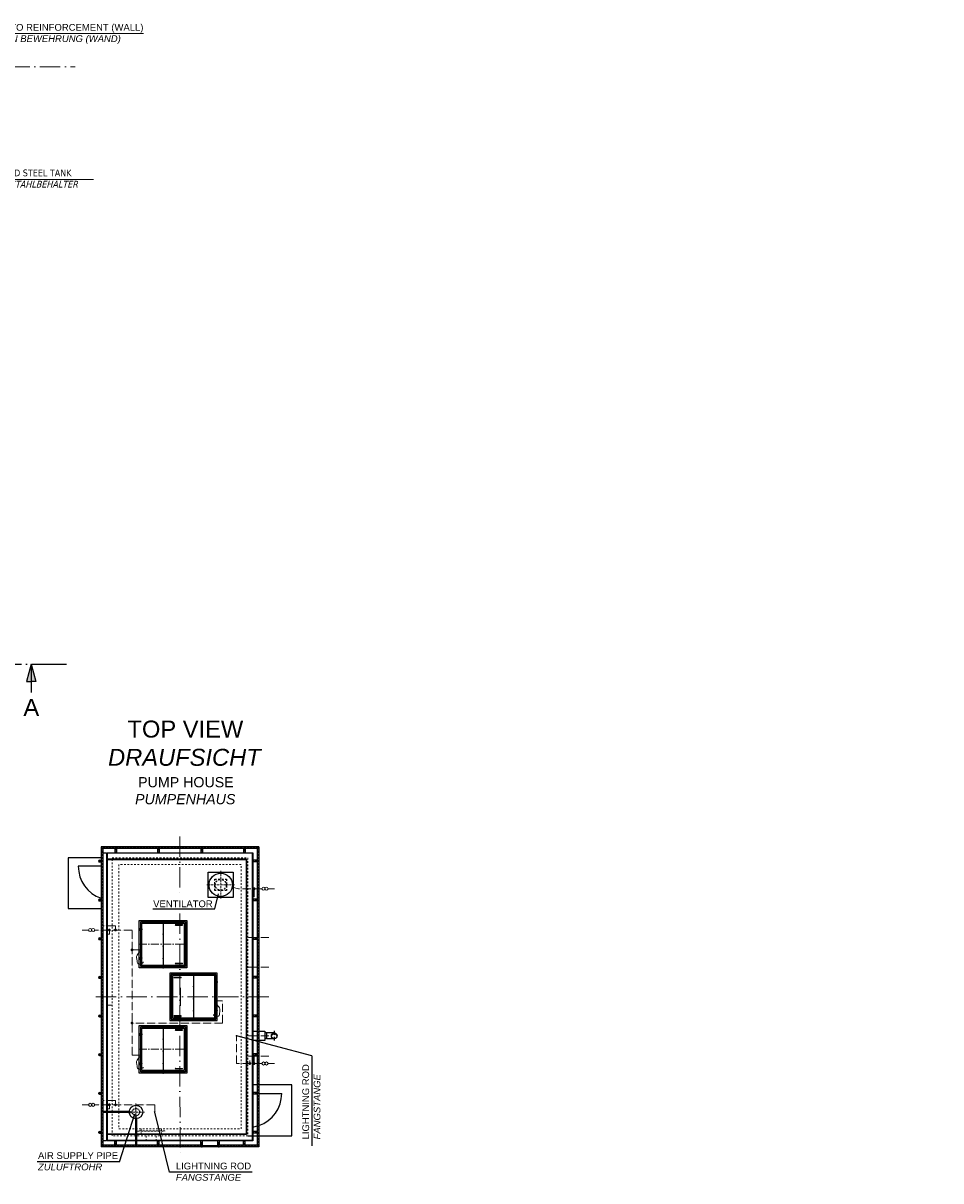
# Model space of a CAD drawing. Header units: millimetres. Extents: x -1777 to 1198744, y 17256 to 76241.
# Tile 11 of 201: x 37297 to 64356, y 21182 to 55330. Entities that reach past the tile are written whole.
import ezdxf

# ---------------------------------------------------------------- set-up
doc = ezdxf.new("R2010")
doc.units = ezdxf.units.MM
for name, pattern in [('ACAD_ISO05W100', [33, 24, -3, 0, -3, 0, -3]), ('ACAD_ISO10W100', [18, 12, -3, 0, -3]), ('JIS_02_1.0', [2, 1, -1])]:
    doc.linetypes.add(name, pattern=pattern)
for name, color, linetype, lineweight in [('Beschriftung', 7, 'Continuous', 9), ('HO1N2-D50', 4, 'Continuous', 18), ('Mittellinien', 7, 'Continuous', 5), ('Trennstelle', 36, 'Continuous', 18), ('Verz. Rundstahl D_8mm', 6, 'ACAD_ISO05W100', 18)]:
    doc.layers.add(name, color=color, linetype=linetype, lineweight=lineweight)
doc.styles.add('LBB3.5M1000', font='isocp.shx', dxfattribs={"height": 3.5})

msp = doc.modelspace()

# ---------------------------------------------------------------- hatches: boundary and pattern name
for points in [[(37533.33368, 36422.37245), (37396.09211, 35910.17997), (37533.33368, 35910.17997)], [(37533.33368, 36422.37245), (37533.33368, 35910.17997), (37670.57524, 35910.17997)]]:
    msp.add_hatch(color=256).paths.add_polyline_path(points)
h = msp.add_hatch(color=256)
h.dxf.hatch_style = 1
h.paths.add_polyline_path([(44785.86777, 25461.77495, 0.4142135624), (44701.71777, 25545.92495), (44701.71777, 25510.30708, -0.2677012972)])
h.paths.add_polyline_path([(44785.86777, 25461.77495, 0.4142135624), (44701.71777, 25545.92495, 0.4142135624), (44617.56777, 25461.77495, -0.5767336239)])
at = {"layer": 'Verz. Rundstahl D_8mm', "ltscale": 10}
h = msp.add_hatch(color=256, dxfattribs=at)
h.dxf.hatch_style = 1
edge = h.paths.add_edge_path()
edge.add_arc((44105.78577, 29799.48462), 26.4653, 0, 360)
h = msp.add_hatch(color=256, dxfattribs=at)
h.dxf.hatch_style = 1
edge = h.paths.add_edge_path()
edge.add_arc((39839.07761, 28580.26853), 26.4653, 0, 360)
h = msp.add_hatch(color=256, dxfattribs=at)
h.dxf.hatch_style = 1
edge = h.paths.add_edge_path()
edge.add_arc((40018.40224, 28580.26853), 26.4653, 0, 360)
h = msp.add_hatch(color=256, dxfattribs=at)
h.dxf.hatch_style = 1
edge = h.paths.add_edge_path()
edge.add_arc((40507.34025, 27994.62669), 26.4653, 0, 360)
h = msp.add_hatch(color=256, dxfattribs=at)
h.dxf.hatch_style = 1
edge = h.paths.add_edge_path()
edge.add_arc((40507.34025, 25836.77495), 26.4653, 0, 360)
h = msp.add_hatch(color=256, dxfattribs=at)
h.dxf.hatch_style = 1
edge = h.paths.add_edge_path()
edge.add_arc((43982.91414, 24643.27519), 26.4653, 0, 360)
h = msp.add_hatch(color=256, dxfattribs=at)
h.dxf.hatch_style = 1
edge = h.paths.add_edge_path()
edge.add_arc((44105.78577, 24643.27519), 26.4653, 0, 360)
h = msp.add_hatch(color=256, dxfattribs=at)
h.dxf.hatch_style = 1
edge = h.paths.add_edge_path()
edge.add_arc((39839.07761, 23424.07669), 26.4653, 0, 360)
h = msp.add_hatch(color=256, dxfattribs=at)
h.dxf.hatch_style = 1
edge = h.paths.add_edge_path()
edge.add_arc((40018.40224, 23424.07669), 26.4653, 0, 360)

# ---------------------------------------------------------------- linework, layer by layer
at = {"linetype": 'ACAD_ISO10W100', "ltscale": 50}
for p, q in [((36643.91221, 36422.37245), (37833.33368, 36422.37245)), ((41921.71777, 26876.56847), (41921.71777, 26346.98143))]:
    msp.add_line(p, q, dxfattribs=at)
for p, q in [((37533.33368, 36422.37245), (37396.09211, 35910.17997)), ((37533.33368, 36422.37245), (37533.33368, 35582.45848)), ((37533.33368, 36422.37245), (37670.57524, 35910.17997)), ((37396.09211, 35910.17997), (37533.33368, 35910.17997)), ((37670.57524, 35910.17997), (37533.33368, 35910.17997)), ((44243.39257, 31035.92495), (39597.32853, 31035.92495)), ((39597.32853, 31035.92495), (39597.32853, 22187.62495)), ((39645.62853, 30987.62495), (39597.32853, 31035.92495)), ((44195.09257, 30987.62495), (39645.62853, 30987.62495)), ((39645.62853, 30987.62495), (39645.62853, 22235.92495)), ((39771.71777, 30861.77495), (39771.71777, 23224.27495)), ((39771.71777, 30861.77495), (44071.71777, 30861.77495)), ((44061.71777, 30851.77495), (39771.71777, 30851.77495)), ((39997.56777, 30987.62495), (39997.56777, 30861.77495)), ((40045.86777, 30987.62495), (40045.86777, 30861.77495)), ((41257.56777, 30987.62495), (41257.56777, 30861.77495)), ((41305.86777, 30987.62495), (41305.86777, 30861.77495)), ((42537.56777, 30987.62495), (42537.56777, 30861.77495)), ((42585.86777, 30987.62495), (42585.86777, 30861.77495)), ((43797.56777, 30987.62495), (43797.56777, 30861.77495)), ((43845.86777, 30987.62495), (43845.86777, 30861.77495)), ((44061.71777, 22371.77495), (44061.71777, 30851.77495)), ((44071.71777, 30861.77495), (44071.71777, 22361.77495)), ((44195.09257, 30987.62495), (44243.39257, 31035.92495)), ((44195.09257, 30987.62495), (44195.09257, 22235.92495)), ((44243.39257, 31035.92495), (44243.39257, 22187.62495)), ((39597.32853, 30711.77495), (38621.71777, 30711.77495)), ((38621.71777, 30711.77495), (38621.71777, 29211.77495)), ((39597.32853, 30461.77495), (38921.71777, 30461.77495)), ((39543.36163, 30635.92495), (39597.32853, 30635.92495)), ((39543.36163, 30587.62495), (39597.32853, 30587.62495)), ((39750.25363, 30635.92495), (39772.83575, 30635.92495)), ((39750.25363, 30587.62495), (39772.83575, 30587.62495)), ((43881.71777, 30671.77495), (39772.83575, 30671.77495)), ((39772.83575, 30661.77495), (43871.71777, 30661.77495)), ((43871.71777, 30661.77495), (43881.71777, 30671.77495)), ((43871.71777, 30661.77495), (43871.71777, 22561.77495)), ((43881.71777, 30671.77495), (43881.71777, 22551.77495)), ((44195.09257, 30635.92495), (44070.59979, 30635.92495)), ((44195.09257, 30587.62495), (44070.59979, 30587.62495)), ((39543.36163, 29485.92495), (39597.32853, 29485.92495)), ((39543.36163, 29437.62495), (39597.32853, 29437.62495)), ((39750.25363, 29485.92495), (39772.83575, 29485.92495)), ((39750.25363, 29437.62495), (39772.83575, 29437.62495)), ((42944.11181, 29200.36131), (43052.20937, 29644.44833)), ((44195.09257, 29485.92495), (44070.59979, 29485.92495)), ((44195.09257, 29437.62495), (44070.59979, 29437.62495)), ((38621.71777, 29211.77495), (39597.32853, 29211.77495)), ((41115.911, 29200.36131), (42944.11181, 29200.36131)), ((41421.71777, 28786.77495), (41421.71777, 27536.77495)), ((41991.71777, 28739.77495), (41791.71777, 28739.77495)), ((41791.71777, 28723.77495), (41991.71777, 28723.77495)), ((39543.36163, 28345.92495), (39597.32853, 28345.92495)), ((39750.25363, 28345.92495), (39772.83575, 28345.92495)), ((40721.71777, 28616.77495), (40721.71777, 28606.77495)), ((40791.71777, 28616.77495), (40721.71777, 28616.77495)), ((40721.71777, 28606.77495), (40791.71777, 28606.77495)), ((40721.71777, 28596.77495), (40721.71777, 28586.77495)), ((40796.71777, 28596.77495), (40721.71777, 28596.77495)), ((40721.71777, 28586.77495), (40796.71777, 28586.77495)), ((40721.71777, 28566.77495), (40721.71777, 28576.77495)), ((40721.71777, 28576.77495), (40791.71777, 28576.77495)), ((40791.71777, 28566.77495), (40721.71777, 28566.77495)), ((40731.71777, 28606.77495), (40731.71777, 28616.77495)), ((40731.71777, 28596.77495), (40731.71777, 28586.77495)), ((40731.71777, 28576.77495), (40731.71777, 28566.77495)), ((40743.21777, 28621.77495), (40743.21777, 28616.77495)), ((40770.21777, 28621.77495), (40743.21777, 28621.77495)), ((40743.21777, 28606.77495), (40743.21777, 28596.77495)), ((40743.21777, 28586.77495), (40743.21777, 28576.77495)), ((40743.21777, 28566.77495), (40743.21777, 28561.77495)), ((40743.21777, 28561.77495), (40770.21777, 28561.77495)), ((40770.21777, 28616.77495), (40770.21777, 28621.77495)), ((40770.21777, 28596.77495), (40770.21777, 28606.77495)), ((40770.21777, 28576.77495), (40770.21777, 28586.77495)), ((40770.21777, 28561.77495), (40770.21777, 28566.77495)), ((40781.71777, 28676.77495), (40771.71777, 28676.77495)), ((40781.71777, 28506.77495), (40771.71777, 28506.77495)), ((40781.71777, 28606.77495), (40781.71777, 28616.77495)), ((40781.71777, 28586.77495), (40781.71777, 28596.77495)), ((40781.71777, 28576.77495), (40781.71777, 28566.77495)), ((40791.71777, 28616.77495), (40791.71777, 28606.77495)), ((40791.71777, 28596.77495), (40791.71777, 28586.77495)), ((40791.71777, 28566.77495), (40791.71777, 28576.77495)), ((44195.09257, 28345.92495), (44070.59979, 28345.92495)), ((39543.36163, 28297.62495), (39597.32853, 28297.62495)), ((39750.25363, 28297.62495), (39772.83575, 28297.62495)), ((44195.09257, 28297.62495), (44070.59979, 28297.62495)), ((40721.71777, 27756.77495), (40721.71777, 27746.77495)), ((40791.71777, 27756.77495), (40721.71777, 27756.77495)), ((40721.71777, 27746.77495), (40791.71777, 27746.77495)), ((40721.71777, 27726.77495), (40721.71777, 27736.77495)), ((40721.71777, 27736.77495), (40796.71777, 27736.77495)), ((40796.71777, 27726.77495), (40721.71777, 27726.77495)), ((40721.71777, 27706.77495), (40721.71777, 27716.77495)), ((40721.71777, 27716.77495), (40791.71777, 27716.77495)), ((40791.71777, 27706.77495), (40721.71777, 27706.77495)), ((40731.71777, 27746.77495), (40731.71777, 27756.77495)), ((40731.71777, 27726.77495), (40731.71777, 27736.77495)), ((40731.71777, 27716.77495), (40731.71777, 27706.77495)), ((40743.21777, 27756.77495), (40743.21777, 27761.77495)), ((40743.21777, 27761.77495), (40770.21777, 27761.77495)), ((40743.21777, 27736.77495), (40743.21777, 27746.77495)), ((40743.21777, 27716.77495), (40743.21777, 27726.77495)), ((40743.21777, 27701.77495), (40743.21777, 27706.77495)), ((40770.21777, 27701.77495), (40743.21777, 27701.77495)), ((40770.21777, 27761.77495), (40770.21777, 27756.77495)), ((40770.21777, 27746.77495), (40770.21777, 27736.77495)), ((40770.21777, 27726.77495), (40770.21777, 27716.77495)), ((40770.21777, 27706.77495), (40770.21777, 27701.77495)), ((40781.71777, 27816.77495), (40771.71777, 27816.77495)), ((40781.71777, 27746.77495), (40781.71777, 27756.77495)), ((40781.71777, 27736.77495), (40781.71777, 27726.77495)), ((40781.71777, 27716.77495), (40781.71777, 27706.77495)), ((40791.71777, 27756.77495), (40791.71777, 27746.77495)), ((40791.71777, 27726.77495), (40791.71777, 27736.77495)), ((40791.71777, 27706.77495), (40791.71777, 27716.77495)), ((40781.71777, 27646.77495), (40771.71777, 27646.77495)), ((41791.71777, 27599.77495), (41991.71777, 27599.77495)), ((41991.71777, 27583.77495), (41791.71777, 27583.77495)), ((39543.36163, 27205.92495), (39597.32853, 27205.92495)), ((39543.36163, 27157.62495), (39597.32853, 27157.62495)), ((39750.25363, 27205.92495), (39772.83575, 27205.92495)), ((39750.25363, 27157.62495), (39772.83575, 27157.62495)), ((41751.71777, 27189.77495), (41951.71777, 27189.77495)), ((41951.71777, 27173.77495), (41751.71777, 27173.77495)), ((42321.71777, 27236.77495), (42321.71777, 25986.77495)), ((42946.71777, 27046.77495), (43021.71777, 27046.77495)), ((43021.71777, 27036.77495), (42946.71777, 27036.77495)), ((42951.71777, 27066.77495), (43021.71777, 27066.77495)), ((42951.71777, 27066.77495), (42951.71777, 27056.77495)), ((43021.71777, 27056.77495), (42951.71777, 27056.77495)), ((42951.71777, 27046.77495), (42951.71777, 27036.77495)), ((43021.71777, 27026.77495), (42951.71777, 27026.77495)), ((42951.71777, 27016.77495), (42951.71777, 27026.77495)), ((42951.71777, 27016.77495), (43021.71777, 27016.77495)), ((42961.71777, 27126.77495), (42971.71777, 27126.77495)), ((42961.71777, 27056.77495), (42961.71777, 27066.77495)), ((42961.71777, 27036.77495), (42961.71777, 27046.77495)), ((42961.71777, 27026.77495), (42961.71777, 27016.77495)), ((42973.21777, 27066.77495), (42973.21777, 27071.77495)), ((42973.21777, 27071.77495), (43000.21777, 27071.77495)), ((42973.21777, 27046.77495), (42973.21777, 27056.77495)), ((42973.21777, 27026.77495), (42973.21777, 27036.77495)), ((42973.21777, 27011.77495), (42973.21777, 27016.77495)), ((43000.21777, 27011.77495), (42973.21777, 27011.77495)), ((43000.21777, 27071.77495), (43000.21777, 27066.77495)), ((43000.21777, 27056.77495), (43000.21777, 27046.77495)), ((43000.21777, 27036.77495), (43000.21777, 27026.77495)), ((43000.21777, 27016.77495), (43000.21777, 27011.77495)), ((43011.71777, 27056.77495), (43011.71777, 27066.77495)), ((43011.71777, 27046.77495), (43011.71777, 27036.77495)), ((43011.71777, 27026.77495), (43011.71777, 27016.77495)), ((43021.71777, 27066.77495), (43021.71777, 27056.77495)), ((43021.71777, 27046.77495), (43021.71777, 27036.77495)), ((43021.71777, 27016.77495), (43021.71777, 27026.77495)), ((44195.09257, 27205.92495), (44070.59979, 27205.92495)), ((44195.09257, 27157.62495), (44070.59979, 27157.62495)), ((42961.71777, 26956.77495), (42971.71777, 26956.77495)), ((39543.36163, 26065.92495), (39597.32853, 26065.92495)), ((39543.36163, 26017.62495), (39597.32853, 26017.62495)), ((39750.25363, 26065.92495), (39772.83575, 26065.92495)), ((39750.25363, 26017.62495), (39772.83575, 26017.62495)), ((41951.71777, 26049.77495), (41751.71777, 26049.77495)), ((41751.71777, 26033.77495), (41951.71777, 26033.77495)), ((43021.71777, 26186.77495), (42946.71777, 26186.77495)), ((42946.71777, 26176.77495), (43021.71777, 26176.77495)), ((42951.71777, 26206.77495), (43021.71777, 26206.77495)), ((42951.71777, 26206.77495), (42951.71777, 26196.77495)), ((43021.71777, 26196.77495), (42951.71777, 26196.77495)), ((42951.71777, 26176.77495), (42951.71777, 26186.77495)), ((43021.71777, 26166.77495), (42951.71777, 26166.77495)), ((42951.71777, 26156.77495), (42951.71777, 26166.77495)), ((42951.71777, 26156.77495), (43021.71777, 26156.77495)), ((42961.71777, 26266.77495), (42971.71777, 26266.77495)), ((42961.71777, 26196.77495), (42961.71777, 26206.77495)), ((42961.71777, 26186.77495), (42961.71777, 26176.77495)), ((42961.71777, 26166.77495), (42961.71777, 26156.77495)), ((42961.71777, 26096.77495), (42971.71777, 26096.77495)), ((43000.21777, 26211.77495), (42973.21777, 26211.77495)), ((42973.21777, 26211.77495), (42973.21777, 26206.77495)), ((42973.21777, 26196.77495), (42973.21777, 26186.77495)), ((42973.21777, 26176.77495), (42973.21777, 26166.77495)), ((42973.21777, 26156.77495), (42973.21777, 26151.77495)), ((42973.21777, 26151.77495), (43000.21777, 26151.77495)), ((43000.21777, 26206.77495), (43000.21777, 26211.77495)), ((43000.21777, 26186.77495), (43000.21777, 26196.77495)), ((43000.21777, 26166.77495), (43000.21777, 26176.77495)), ((43000.21777, 26151.77495), (43000.21777, 26156.77495)), ((43011.71777, 26196.77495), (43011.71777, 26206.77495)), ((43011.71777, 26176.77495), (43011.71777, 26186.77495)), ((43011.71777, 26166.77495), (43011.71777, 26156.77495)), ((43021.71777, 26206.77495), (43021.71777, 26196.77495)), ((43021.71777, 26176.77495), (43021.71777, 26186.77495)), ((43021.71777, 26156.77495), (43021.71777, 26166.77495)), ((44195.09257, 26065.92495), (44070.59979, 26065.92495)), ((44195.09257, 26017.62495), (44070.59979, 26017.62495)), ((41421.71777, 25686.77495), (41421.71777, 24436.77495)), ((41991.71777, 25639.77495), (41791.71777, 25639.77495)), ((41791.71777, 25623.77495), (41991.71777, 25623.77495)), ((40721.71777, 25516.77495), (40721.71777, 25506.77495)), ((40791.71777, 25516.77495), (40721.71777, 25516.77495)), ((40721.71777, 25506.77495), (40791.71777, 25506.77495)), ((40721.71777, 25496.77495), (40721.71777, 25486.77495)), ((40796.71777, 25496.77495), (40721.71777, 25496.77495)), ((40721.71777, 25486.77495), (40796.71777, 25486.77495)), ((40721.71777, 25466.77495), (40721.71777, 25476.77495)), ((40721.71777, 25476.77495), (40791.71777, 25476.77495)), ((40791.71777, 25466.77495), (40721.71777, 25466.77495)), ((40731.71777, 25506.77495), (40731.71777, 25516.77495)), ((40731.71777, 25496.77495), (40731.71777, 25486.77495)), ((40731.71777, 25476.77495), (40731.71777, 25466.77495)), ((40743.21777, 25521.77495), (40743.21777, 25516.77495)), ((40770.21777, 25521.77495), (40743.21777, 25521.77495)), ((40743.21777, 25506.77495), (40743.21777, 25496.77495)), ((40743.21777, 25486.77495), (40743.21777, 25476.77495)), ((40743.21777, 25466.77495), (40743.21777, 25461.77495)), ((40743.21777, 25461.77495), (40770.21777, 25461.77495)), ((40770.21777, 25516.77495), (40770.21777, 25521.77495)), ((40770.21777, 25496.77495), (40770.21777, 25506.77495)), ((40770.21777, 25476.77495), (40770.21777, 25486.77495)), ((40770.21777, 25461.77495), (40770.21777, 25466.77495)), ((40781.71777, 25576.77495), (40771.71777, 25576.77495)), ((40781.71777, 25406.77495), (40771.71777, 25406.77495)), ((40781.71777, 25506.77495), (40781.71777, 25516.77495)), ((40781.71777, 25486.77495), (40781.71777, 25496.77495)), ((40781.71777, 25476.77495), (40781.71777, 25466.77495)), ((40791.71777, 25516.77495), (40791.71777, 25506.77495)), ((40791.71777, 25496.77495), (40791.71777, 25486.77495)), ((40791.71777, 25466.77495), (40791.71777, 25476.77495)), ((45809.7141, 24864.86774), (43588.65886, 25461.77495)), ((44071.71777, 25598.27495), (44195.09257, 25598.27495)), ((44195.09257, 25325.27495), (44071.71777, 25325.27495)), ((44243.39257, 25598.27495), (44421.71777, 25598.27495)), ((44421.71777, 25325.27495), (44243.39257, 25325.27495)), ((44421.71777, 25598.27495), (44421.71777, 25325.27495)), ((44472.71777, 25545.92495), (44421.71777, 25545.92495)), ((44472.71777, 25377.62495), (44421.71777, 25377.62495)), ((44701.71777, 25545.92495), (44472.71777, 25545.92495)), ((44472.71777, 25545.92495), (44472.71777, 25377.62495)), ((44472.71777, 25377.62495), (44701.71777, 25377.62495)), ((39543.36163, 24925.92495), (39597.32853, 24925.92495)), ((39543.36163, 24877.62495), (39597.32853, 24877.62495)), ((39750.25363, 24925.92495), (39772.83575, 24925.92495)), ((39750.25363, 24877.62495), (39772.83575, 24877.62495)), ((40721.71777, 24656.77495), (40721.71777, 24646.77495)), ((40791.71777, 24656.77495), (40721.71777, 24656.77495)), ((40721.71777, 24646.77495), (40791.71777, 24646.77495)), ((40721.71777, 24626.77495), (40721.71777, 24636.77495)), ((40721.71777, 24636.77495), (40796.71777, 24636.77495)), ((40796.71777, 24626.77495), (40721.71777, 24626.77495)), ((40721.71777, 24606.77495), (40721.71777, 24616.77495)), ((40721.71777, 24616.77495), (40791.71777, 24616.77495)), ((40791.71777, 24606.77495), (40721.71777, 24606.77495)), ((40731.71777, 24646.77495), (40731.71777, 24656.77495)), ((40731.71777, 24626.77495), (40731.71777, 24636.77495)), ((40731.71777, 24616.77495), (40731.71777, 24606.77495)), ((40743.21777, 24656.77495), (40743.21777, 24661.77495)), ((40743.21777, 24661.77495), (40770.21777, 24661.77495)), ((40743.21777, 24636.77495), (40743.21777, 24646.77495)), ((40743.21777, 24616.77495), (40743.21777, 24626.77495)), ((40743.21777, 24601.77495), (40743.21777, 24606.77495)), ((40770.21777, 24601.77495), (40743.21777, 24601.77495)), ((40770.21777, 24661.77495), (40770.21777, 24656.77495)), ((40770.21777, 24646.77495), (40770.21777, 24636.77495)), ((40770.21777, 24626.77495), (40770.21777, 24616.77495)), ((40770.21777, 24606.77495), (40770.21777, 24601.77495)), ((40781.71777, 24716.77495), (40771.71777, 24716.77495)), ((40781.71777, 24646.77495), (40781.71777, 24656.77495)), ((40781.71777, 24636.77495), (40781.71777, 24626.77495)), ((40781.71777, 24616.77495), (40781.71777, 24606.77495)), ((40791.71777, 24656.77495), (40791.71777, 24646.77495)), ((40791.71777, 24626.77495), (40791.71777, 24636.77495)), ((40791.71777, 24606.77495), (40791.71777, 24616.77495)), ((44195.09257, 24925.92495), (44070.59979, 24925.92495)), ((44195.09257, 24877.62495), (44070.59979, 24877.62495)), ((45809.7141, 24864.86774), (45809.7141, 22217.27574)), ((40781.71777, 24546.77495), (40771.71777, 24546.77495)), ((41791.71777, 24499.77495), (41991.71777, 24499.77495)), ((41991.71777, 24483.77495), (41791.71777, 24483.77495)), ((44195.09257, 24011.77495), (44071.71777, 24011.77495)), ((45221.71777, 24011.77495), (44243.39257, 24011.77495)), ((45221.71777, 22511.77495), (45221.71777, 24011.77495)), ((39543.36163, 23785.92495), (39597.32853, 23785.92495)), ((39543.36163, 23737.62495), (39597.32853, 23737.62495)), ((39750.25363, 23785.92495), (39772.83575, 23785.92495)), ((39750.25363, 23737.62495), (39772.83575, 23737.62495)), ((44195.09257, 23785.92495), (44070.59979, 23785.92495)), ((44195.09257, 23737.62495), (44070.59979, 23737.62495)), ((44243.39257, 23761.77495), (44921.71777, 23761.77495)), ((40422.10878, 23224.27495), (39645.62853, 23224.27495)), ((40422.10878, 23199.27495), (39645.62853, 23199.27495)), ((39771.71777, 23199.27495), (39771.71777, 22361.77495)), ((40140.95397, 21744.36486), (40588.32489, 23158.85948)), ((40610.57569, 23012.08556), (40610.57569, 22235.92495)), ((40635.57569, 23012.25563), (40635.57569, 22235.92495)), ((41612.9866, 21436.88541), (41175.51971, 23211.77495)), ((39543.36163, 22635.92495), (39597.32853, 22635.92495)), ((39543.36163, 22587.62495), (39597.32853, 22587.62495)), ((39750.25363, 22635.92495), (39772.83575, 22635.92495)), ((39750.25363, 22587.62495), (39772.83575, 22587.62495)), ((40610.57569, 22561.77495), (39771.71777, 22561.77495)), ((40610.57569, 22551.77495), (39771.71777, 22551.77495)), ((43871.71777, 22561.77495), (40635.57569, 22561.77495)), ((43881.71777, 22551.77495), (40635.57569, 22551.77495)), ((43871.71777, 22561.77495), (43881.71777, 22551.77495)), ((44195.09257, 22635.92495), (44070.59979, 22635.92495)), ((44195.09257, 22587.62495), (44070.59979, 22587.62495)), ((39645.62853, 22235.92495), (39597.32853, 22187.62495)), ((42561.71777, 22235.92495), (39645.62853, 22235.92495)), ((40610.57569, 22371.77495), (39771.71777, 22371.77495)), ((40610.57569, 22361.77495), (39771.71777, 22361.77495)), ((39997.56777, 22235.92495), (39997.56777, 22361.77495)), ((40045.86777, 22235.92495), (40045.86777, 22361.77495)), ((44061.71777, 22371.77495), (40635.57569, 22371.77495)), ((44071.71777, 22361.77495), (40635.57569, 22361.77495)), ((41257.56777, 22235.92495), (41257.56777, 22361.77495)), ((41305.86777, 22235.92495), (41305.86777, 22361.77495)), ((42537.56777, 22235.92495), (42537.56777, 22361.77495)), ((42581.29384, 22225.91709), (43042.1417, 22225.91709)), ((42581.29384, 22197.63281), (43042.1417, 22197.63281)), ((42585.86777, 22211.77495), (42585.86777, 22361.77495)), ((42585.86777, 22211.77495), (43037.56777, 22211.77495)), ((43037.56777, 22211.77495), (43037.56777, 22361.77495)), ((44195.09257, 22235.92495), (43061.71777, 22235.92495)), ((43085.86777, 22235.92495), (43085.86777, 22361.77495)), ((43797.56777, 22235.92495), (43797.56777, 22361.77495)), ((43845.86777, 22235.92495), (43845.86777, 22361.77495)), ((43921.71777, 22511.77495), (44047.56777, 22511.77495)), ((44071.71777, 22361.77495), (44061.71777, 22371.77495)), ((44071.71777, 22511.77495), (44195.09257, 22511.77495)), ((44195.09257, 22235.92495), (44243.39257, 22187.62495)), ((44243.39257, 22511.77495), (45221.71777, 22511.77495)), ((42561.71777, 22187.62495), (39597.32853, 22187.62495)), ((44243.39257, 22187.62495), (43061.71777, 22187.62495)), ((40140.95397, 21744.36486), (37706.61808, 21744.36486)), ((44047.3225, 21436.88541), (41612.9866, 21436.88541))]:
    msp.add_line(p, q)
at = {"linetype": 'ACAD_ISO10W100', "ltscale": 100}
msp.add_line((37833.33368, 36422.37245), (38575.74329, 36422.37245), dxfattribs=at)
at = {"linetype": 'JIS_02_1.0', "lineweight": 9, "ltscale": 50}
for p, q in [((39921.71777, 23224.27495), (39921.71777, 30711.77495)), ((39921.71777, 30711.77495), (43921.71777, 30711.77495)), ((43921.71777, 30711.77495), (43921.71777, 22511.77495)), ((39921.71777, 22511.77495), (39921.71777, 23199.27495)), ((40771.71777, 22711.77495), (40771.71777, 22511.77495)), ((41371.71777, 22711.77495), (41371.71777, 22511.77495)), ((40610.57569, 22511.77495), (39921.71777, 22511.77495)), ((43921.71777, 22511.77495), (40635.57569, 22511.77495)), ((40921.71777, 22361.77495), (40921.71777, 22511.77495)), ((41221.71777, 22361.77495), (41221.71777, 22511.77495))]:
    msp.add_line(p, q, dxfattribs=at)
at = {"linetype": 'ACAD_ISO10W100', "ltscale": 10}
msp.add_line((44701.71777, 25606.28559), (44701.71777, 25317.26431), dxfattribs=at)
at = {"linetype": 'JIS_02_1.0', "ltscale": 20}
for p, q in [((40422.10878, 23224.27495), (40515.40008, 23224.27495)), ((40422.10878, 23199.27495), (40515.40008, 23199.27495)), ((40610.57569, 23012.08556), (40610.57569, 23105.30638)), ((40635.57569, 23012.25563), (40635.57569, 23105.62571))]:
    msp.add_line(p, q, dxfattribs=at)
for points in [[(39645.62853, 30861.77495), (39750.25363, 30861.77495), (39750.25363, 23224.27495)], [(40721.71777, 28616.77495), (40721.71777, 28861.77495), (42121.71777, 28861.77495), (42121.71777, 27461.77495), (40721.71777, 27461.77495), (40721.71777, 27706.77495)], [(40761.71777, 28621.77495), (40761.71777, 28821.77495), (42081.71777, 28821.77495), (42081.71777, 27501.77495), (40761.71777, 27501.77495), (40761.71777, 27701.77495)], [(40721.71777, 28596.77495), (40721.71777, 28606.77495)], [(40721.71777, 28576.77495), (40721.71777, 28586.77495)], [(40721.71777, 27756.77495), (40721.71777, 28566.77495)], [(40761.71777, 27761.77495), (40761.71777, 28561.77495)], [(40721.71777, 27736.77495), (40721.71777, 27746.77495)], [(40721.71777, 27716.77495), (40721.71777, 27726.77495)], [(43021.71777, 27066.77495), (43021.71777, 27311.77495), (41621.71777, 27311.77495), (41621.71777, 25911.77495), (43021.71777, 25911.77495), (43021.71777, 26156.77495)], [(42981.71777, 27071.77495), (42981.71777, 27271.77495), (41661.71777, 27271.77495), (41661.71777, 25951.77495), (42981.71777, 25951.77495), (42981.71777, 26151.77495)], [(42981.71777, 26211.77495), (42981.71777, 27011.77495)], [(43021.71777, 27046.77495), (43021.71777, 27056.77495)], [(43021.71777, 27026.77495), (43021.71777, 27036.77495)], [(43021.71777, 26206.77495), (43021.71777, 27016.77495)], [(43021.71777, 26186.77495), (43021.71777, 26196.77495)], [(43021.71777, 26166.77495), (43021.71777, 26176.77495)], [(40721.71777, 25516.77495), (40721.71777, 25761.77495), (42121.71777, 25761.77495), (42121.71777, 24361.77495), (40721.71777, 24361.77495), (40721.71777, 24606.77495)], [(40761.71777, 25521.77495), (40761.71777, 25721.77495), (42081.71777, 25721.77495), (42081.71777, 24401.77495), (40761.71777, 24401.77495), (40761.71777, 24601.77495)], [(40721.71777, 25496.77495), (40721.71777, 25506.77495)], [(40721.71777, 25476.77495), (40721.71777, 25486.77495)], [(40721.71777, 24656.77495), (40721.71777, 25466.77495)], [(40761.71777, 24661.77495), (40761.71777, 25461.77495)], [(40721.71777, 24636.77495), (40721.71777, 24646.77495)], [(40721.71777, 24616.77495), (40721.71777, 24626.77495)], [(39750.25363, 23199.27495), (39750.25363, 22361.77495), (39645.62853, 22361.77495)]]:
    msp.add_lwpolyline(points)
at = {"linetype": 'JIS_02_1.0', "lineweight": 9, "ltscale": 50}
for points in [[(40121.71777, 22711.77495), (43721.71777, 22711.77495), (43721.71777, 30511.77495), (40121.71777, 30511.77495)], [(40671.71777, 22656.16555), (40671.71777, 22646.16555), (41471.71777, 22646.16555), (41471.71777, 22656.16555)]]:
    msp.add_lwpolyline(points, close=True, dxfattribs=at)
for points in [[(42751.71777, 30281.77495), (43491.71777, 30281.77495), (43491.71777, 29541.77495), (42751.71777, 29541.77495)], [(40781.71777, 28686.77495), (40771.71777, 28686.77495), (40771.71777, 28616.77495), (40781.71777, 28616.77495)], [(42046.71777, 27536.77495), (40796.71777, 27536.77495), (40796.71777, 28786.77495), (42046.71777, 28786.77495)], [(40781.71777, 28496.77495), (40771.71777, 28496.77495), (40771.71777, 28566.77495), (40781.71777, 28566.77495)], [(40781.71777, 27826.77495), (40771.71777, 27826.77495), (40771.71777, 27756.77495), (40781.71777, 27756.77495)], [(40781.71777, 27636.77495), (40771.71777, 27636.77495), (40771.71777, 27706.77495), (40781.71777, 27706.77495)], [(41696.71777, 25986.77495), (42946.71777, 25986.77495), (42946.71777, 27236.77495), (41696.71777, 27236.77495)], [(42961.71777, 27136.77495), (42971.71777, 27136.77495), (42971.71777, 27066.77495), (42961.71777, 27066.77495)], [(42961.71777, 26946.77495), (42971.71777, 26946.77495), (42971.71777, 27016.77495), (42961.71777, 27016.77495)], [(42961.71777, 26276.77495), (42971.71777, 26276.77495), (42971.71777, 26206.77495), (42961.71777, 26206.77495)], [(42961.71777, 26086.77495), (42971.71777, 26086.77495), (42971.71777, 26156.77495), (42961.71777, 26156.77495)], [(42046.71777, 24436.77495), (40796.71777, 24436.77495), (40796.71777, 25686.77495), (42046.71777, 25686.77495)], [(40781.71777, 25586.77495), (40771.71777, 25586.77495), (40771.71777, 25516.77495), (40781.71777, 25516.77495)], [(40781.71777, 25396.77495), (40771.71777, 25396.77495), (40771.71777, 25466.77495), (40781.71777, 25466.77495)], [(40781.71777, 24726.77495), (40771.71777, 24726.77495), (40771.71777, 24656.77495), (40781.71777, 24656.77495)], [(40781.71777, 24536.77495), (40771.71777, 24536.77495), (40771.71777, 24606.77495), (40781.71777, 24606.77495)]]:
    msp.add_lwpolyline(points, close=True)
at = {"linetype": 'JIS_02_1.0', "ltscale": 50}
msp.add_lwpolyline([(42951.71777, 30081.77495), (43291.71777, 30081.77495), (43291.71777, 29741.77495), (42951.71777, 29741.77495)], close=True, dxfattribs=at)
at = {"linetype": 'JIS_02_1.0', "ltscale": 5}
for points in [[(40732.71777, 28596.77495), (40732.71777, 28606.77495)], [(40732.71777, 28576.77495), (40732.71777, 28586.77495)], [(40732.71777, 27736.77495), (40732.71777, 27746.77495)], [(40732.71777, 27716.77495), (40732.71777, 27726.77495)], [(43010.71777, 27046.77495), (43010.71777, 27056.77495)], [(43010.71777, 27026.77495), (43010.71777, 27036.77495)], [(43010.71777, 26186.77495), (43010.71777, 26196.77495)], [(43010.71777, 26166.77495), (43010.71777, 26176.77495)], [(40732.71777, 25496.77495), (40732.71777, 25506.77495)], [(40732.71777, 25476.77495), (40732.71777, 25486.77495)], [(40732.71777, 24636.77495), (40732.71777, 24646.77495)], [(40732.71777, 24616.77495), (40732.71777, 24626.77495)]]:
    msp.add_lwpolyline(points, dxfattribs=at)
for centre, radius in [((43121.71777, 29911.77495), 344.57976), ((44701.71777, 25461.77495), 84.15), ((40621.71777, 23211.77495), 200)]:
    msp.add_circle(centre, radius)
at = {"linetype": 'JIS_02_1.0', "ltscale": 50}
msp.add_circle((43121.71777, 29911.77495), 161.95, dxfattribs=at)
at = {"linetype": 'JIS_02_1.0', "ltscale": 20}
msp.add_circle((40621.71777, 23211.77495), 107.05, dxfattribs=at)
for centre, radius, start, end in [((39921.71777, 30461.77495), 1000, 180, 251.071423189), ((39543.36163, 30611.77495), 24.15, 90, 270), ((39543.36163, 29461.77495), 24.15, 90, 270), ((41791.71777, 28731.77495), 8, 90, 270), ((41991.71777, 28731.77495), 8, 270, 90), ((39543.36163, 28321.77495), 24.15, 90, 270), ((41791.71777, 27591.77495), 8, 90, 270), ((41991.71777, 27591.77495), 8, 270, 90), ((39543.36163, 27181.77495), 24.15, 90, 270), ((41751.71777, 27181.77495), 8, 90, 270), ((41951.71777, 27181.77495), 8, 270, 90), ((39543.36163, 26041.77495), 24.15, 90, 270), ((41751.71777, 26041.77495), 8, 90, 270), ((41951.71777, 26041.77495), 8, 270, 90), ((41791.71777, 25631.77495), 8, 90, 270), ((41991.71777, 25631.77495), 8, 270, 90), ((44701.71777, 25413.08706), 97.22002, 30.05301091, 149.94698909), ((39543.36163, 24901.77495), 24.15, 90, 270), ((41791.71777, 24491.77495), 8, 90, 270), ((41991.71777, 24491.77495), 8, 270, 90), ((39543.36163, 23761.77495), 24.15, 90, 270), ((43921.71777, 23761.77495), 1000, 288.76423971, 0), ((39543.36163, 22611.77495), 24.15, 90, 270), ((43921.71777, 23761.77495), 1000, 278.626926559, 285.865185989), ((42561.71777, 22211.77495), 24.15, 270, 90), ((43061.71777, 22211.77495), 24.15, 90, 270)]:
    msp.add_arc(centre, radius, start, end)
at = {"layer": 'Beschriftung'}
for p, q in [((40848.38118, 55023.75049), (34937.84258, 55023.75049)), ((39373.51419, 50717.70301), (30442.07208, 50717.70301))]:
    msp.add_line(p, q, dxfattribs=at)
at = {"layer": 'HO1N2-D50', "linetype": 'Continuous'}
for p, q in [((40731.17467, 27949.82031), (40731.17467, 27919.82031)), ((40838.8137, 27639.3774), (40838.8137, 27609.3774)), ((43012.26088, 26399.82031), (43012.26088, 26369.82031)), ((42904.62184, 26089.3774), (42904.62184, 26059.3774)), ((40731.17467, 24849.82031), (40731.17467, 24819.82031)), ((40838.8137, 24539.3774), (40838.8137, 24509.3774))]:
    msp.add_line(p, q, dxfattribs=at)
for points in [[(40731.17467, 27934.82031), (40701.7758, 27895.34635), (40655.09255, 27836.63645), (40643.04518, 27755.34571), (40658.10424, 27659.00119), (40664.12793, 27609.32353), (40691.23435, 27585.23743), (40751.47089, 27576.20509), (40834.29594, 27619.86123), (40838.8137, 27624.3774)], [(43012.26088, 26384.82031), (43041.65975, 26345.34635), (43088.34299, 26286.63645), (43100.39036, 26205.34571), (43085.33131, 26109.00119), (43079.30762, 26059.32353), (43052.20119, 26035.23743), (42991.96465, 26026.20509), (42909.13961, 26069.86123), (42904.62184, 26074.3774)], [(40731.17467, 24834.82031), (40701.7758, 24795.34635), (40655.09255, 24736.63645), (40643.04518, 24655.34571), (40658.10424, 24559.00119), (40664.12793, 24509.32353), (40691.23435, 24485.23743), (40751.47089, 24476.20509), (40834.29594, 24519.86123), (40838.8137, 24524.3774)]]:
    msp.add_spline(points, degree=3, dxfattribs=at)
at = {"layer": 'Mittellinien', "linetype": 'ACAD_ISO10W100', "ltscale": 50}
for p, q in [((-11.47995, 54042.16143), (38831.02044, 54042.16143)), ((41920.36055, 31335.92495), (41920.60521, 29632.74113)), ((41920.68691, 29063.93152), (41921.71777, 21887.62495)), ((44543.39257, 26611.77495), (39297.32853, 26611.77495)), ((39795.86777, 26361.77495), (39921.71777, 26361.77495))]:
    msp.add_line(p, q, dxfattribs=at)
at = {"layer": 'Mittellinien', "linetype": 'ACAD_ISO10W100', "ltscale": 5}
for p, q in [((44219.24257, 31011.77495), (39621.47853, 31011.77495)), ((39621.47853, 22211.77495), (39621.47853, 31011.77495)), ((40021.71777, 30987.62495), (40021.71777, 30861.77495)), ((41281.71777, 30987.62495), (41281.71777, 30861.77495)), ((42561.71777, 30987.62495), (42561.71777, 30861.77495)), ((43821.71777, 30987.62495), (43821.71777, 30861.77495)), ((44219.24257, 22211.77495), (44219.24257, 31011.77495)), ((39597.32853, 30611.77495), (39506.81311, 30611.77495)), ((39750.25363, 30611.77495), (39772.83575, 30611.77495)), ((44195.09257, 30611.77495), (44070.59979, 30611.77495)), ((43121.71777, 30321.77495), (43121.71777, 29501.77495)), ((43531.71777, 29911.77495), (42711.71777, 29911.77495)), ((39597.32853, 29461.77495), (39506.81311, 29461.77495)), ((39750.25363, 29461.77495), (39772.83575, 29461.77495)), ((44195.09257, 29461.77495), (44070.59979, 29461.77495)), ((39597.32853, 28321.77495), (39506.81311, 28321.77495)), ((39750.25363, 28321.77495), (39772.83575, 28321.77495)), ((44195.09257, 28321.77495), (44070.59979, 28321.77495)), ((39597.32853, 27181.77495), (39506.81311, 27181.77495)), ((39750.25363, 27181.77495), (39772.83575, 27181.77495)), ((44195.09257, 27181.77495), (44070.59979, 27181.77495)), ((39597.32853, 26041.77495), (39506.81311, 26041.77495)), ((39750.25363, 26041.77495), (39772.83575, 26041.77495)), ((44195.09257, 26041.77495), (44070.59979, 26041.77495)), ((39597.32853, 24901.77495), (39506.81311, 24901.77495)), ((39750.25363, 24901.77495), (39772.83575, 24901.77495)), ((44195.09257, 24901.77495), (44070.59979, 24901.77495)), ((39597.32853, 23761.77495), (39506.81311, 23761.77495)), ((39750.25363, 23761.77495), (39772.83575, 23761.77495)), ((44195.09257, 23761.77495), (44070.59979, 23761.77495)), ((40621.71777, 23461.77495), (40621.71777, 22235.92495)), ((40871.71777, 23211.77495), (39645.62853, 23211.77495)), ((39597.32853, 22611.77495), (39506.81311, 22611.77495)), ((39750.25363, 22611.77495), (39772.83575, 22611.77495)), ((44195.09257, 22611.77495), (44070.59979, 22611.77495)), ((39621.47853, 22211.77495), (42605.86777, 22211.77495)), ((40021.71777, 22235.92495), (40021.71777, 22361.77495)), ((41281.71777, 22235.92495), (41281.71777, 22361.77495)), ((42561.71777, 22167.62495), (42561.71777, 22361.77495)), ((43017.56777, 22211.77495), (44219.24257, 22211.77495)), ((43061.71777, 22167.62495), (43061.71777, 22361.77495)), ((43821.71777, 22235.92495), (43821.71777, 22361.77495))]:
    msp.add_line(p, q, dxfattribs=at)
at = {"layer": 'Mittellinien', "linetype": 'ACAD_ISO10W100', "ltscale": 20}
for p, q in [((41421.71777, 27441.77495), (41421.71777, 28881.77495)), ((44544.68911, 28361.77495), (43825.54452, 28361.77495)), ((40701.71777, 28161.77495), (42141.71777, 28161.77495)), ((42321.71777, 25891.77495), (42321.71777, 27331.77495)), ((44544.68911, 27481.77495), (43825.54452, 27481.77495)), ((41421.71777, 24341.77495), (41421.71777, 25781.77495)), ((44544.68911, 25461.77495), (43825.54452, 25461.77495)), ((40701.71777, 25061.77495), (42141.71777, 25061.77495)), ((44544.68911, 24861.77495), (43825.54452, 24861.77495))]:
    msp.add_line(p, q, dxfattribs=at)
at = {"layer": 'Trennstelle'}
for p, q in [((44518.35264, 29799.48462), (44706.84468, 29799.48462)), ((39225.08291, 28580.26853), (39036.59087, 28580.26853)), ((44518.35264, 24643.27519), (44706.84468, 24643.27519)), ((39225.08291, 23424.07669), (39036.59087, 23424.07669))]:
    msp.add_line(p, q, dxfattribs=at)
for centre in [(44381.71598, 29799.48462), (44472.80708, 29799.48462), (39270.62846, 28580.26853), (39361.71956, 28580.26853), (44381.71598, 24643.27519), (44472.80708, 24643.27519), (39270.62846, 23424.07669), (39361.71956, 23424.07669)]:
    msp.add_circle(centre, 45.54555, dxfattribs=at)
at = {"layer": 'Verz. Rundstahl D_8mm'}
for p, q in [((43468.27879, 29863.42251), (43460.51422, 29834.44473)), ((44120.78577, 29489.25744), (44090.78577, 29489.25744)), ((39652.63153, 28693.46024), (39652.63153, 28723.46024)), ((39761.31384, 28447.42934), (39761.31384, 28477.42934)), ((40731.17467, 27979.62669), (40731.17467, 28009.62669)), ((43012.26088, 26480.15295), (43012.26088, 26510.15295)), ((40731.17467, 24878.43122), (40731.17467, 24908.43122)), ((43967.91414, 24721.03896), (43997.91414, 24721.03896)), ((44090.78577, 24871.97921), (44120.78577, 24871.97921)), ((39652.63153, 23537.2684), (39652.63153, 23567.2684)), ((39761.31384, 23291.2375), (39761.31384, 23321.2375))]:
    msp.add_line(p, q, dxfattribs=at)
at = {"layer": 'Verz. Rundstahl D_8mm', "ltscale": 10}
for p, q in [((43648.94268, 29799.48462), (43464.39651, 29848.93362)), ((44336.17043, 29799.48462), (43648.94268, 29799.48462)), ((44105.78577, 29799.48462), (44105.78577, 29489.25744)), ((40018.40224, 28708.46024), (39652.63153, 28708.46024)), ((40018.40224, 28580.26853), (40018.40224, 28708.46024)), ((40507.34025, 28580.26853), (39407.26512, 28580.26853)), ((39839.07761, 28462.42934), (39761.31384, 28462.42934)), ((39839.07761, 28580.26853), (39839.07761, 28462.42934)), ((40507.34025, 27994.62669), (40507.34025, 28580.26853)), ((43175.16417, 26495.15295), (43012.26088, 26495.15295)), ((43175.16417, 25836.77495), (43175.16417, 26495.15295)), ((43175.16417, 25836.77495), (40507.34025, 25836.77495)), ((43588.65886, 24643.27519), (43588.65886, 25450.89035)), ((44336.17043, 24643.27519), (43588.65886, 24643.27519)), ((43982.91414, 24643.27519), (43982.91414, 24721.03896)), ((44105.78577, 24643.27519), (44105.78577, 24871.97921)), ((41175.51971, 23424.07669), (39407.26512, 23424.07669)), ((40018.40224, 23552.2684), (39652.63153, 23552.2684)), ((39839.07761, 23306.2375), (39761.31384, 23306.2375)), ((39839.07761, 23424.07669), (39839.07761, 23306.2375)), ((40018.40224, 23424.07669), (40018.40224, 23552.2684)), ((41175.51971, 23424.07669), (41175.51971, 23222.65955))]:
    msp.add_line(p, q, dxfattribs=at)
msp.add_lwpolyline([(40731.17467, 24893.43122), (40507.34025, 24893.43122), (40507.34025, 27994.62669), (40731.17467, 27994.62669)], dxfattribs=at)
for centre in [(44105.78577, 29799.48462), (39839.07761, 28580.26853), (40018.40224, 28580.26853), (40507.34025, 27994.62669), (40507.34025, 25836.77495), (43982.91414, 24643.27519), (44105.78577, 24643.27519), (39839.07761, 23424.07669), (40018.40224, 23424.07669)]:
    msp.add_circle(centre, 26.4653, dxfattribs=at)
at = {"layer": 'Verz. Rundstahl D_8mm', "linetype": 'Continuous', "ltscale": 10}
for centre in [(43588.65886, 25461.77495), (41175.51971, 23211.77495)]:
    msp.add_circle(centre, 10.8846, dxfattribs=at)

# ---------------------------------------------------------------- texts
at = {"layer": 'Beschriftung', "attachment_point": 1, "style": 'LBB3.5M1000'}
for s, insert, char_height, width in [('{\\fArial|b0|i0|c0|p34;CONNECTION TO REINFORCEMENT (WALL)\\P\\fArial|b0|i1|c0|p34;ANSCHLUSS AN BEWEHRUNG (WAND)}', (34961.44846, 55306.73513), 200, 5981.0920088), ('{\\fTahoma|b0|i0|c0|p34;CONNECTION TO REINFORCEMENT ( WALL, ROOF ) AND STEEL TANK\\P\\fTahoma|b0|i1|c0|p34;ANSCHLUSS AN BEWEHRUNG ( WAND, DECKE ) UND STAHLBEHÄLTER}', (30624.93524, 51012.95966), 200, 10418.2335027), ('{\\fArial|b0|i0|c0|p34;A}', (37304.04223, 35395.72727), 500, 335.8461916), ('\\pi2004.5;{\\fArial|b0|i0|c0|p34;TOP VIEW\\P\\pi1431.8;\\fArial|b0|i1|c0|p34;DRAUFSICHT\\P\\pi2318.5;\\fArial|b0|i0|c0|p34;\\H0.6x;PUMP HOUSE\\P\\pi2229.2;\\fArial|b0|i1|c0|p34;PUMPENHAUS}', (38368.62758, 34757.91386), 500, 7399.7669481), ('{\\fArial|b0|i0|c0|p34;VENTILATOR}', (41130.58547, 29453.35073), 200, 3119.117561), ('{\\fArial|b0|i0|c0|p34;\\C256;AIR SUPPLY PIPE\\P\\fArial|b0|i1|c0|p34;ZULUFTROHR}', (37735.47482, 22025.95812), 200, 5981.0920088), ('{\\fArial|b0|i0|c0|p34;LIGHTNING ROD\\P\\fArial|b0|i1|c0|p34;FANGSTANGE}', (41798.9634, 21718.47867), 200, 5981.0920088)]:
    msp.add_mtext(s, dxfattribs=dict(at, insert=insert, char_height=char_height, width=width))
at = {"layer": 'Beschriftung', "insert": (63838.00175, 49871.04459), "char_height": 80, "width": 2941.2407164, "attachment_point": 1, "style": 'LBB3.5M1000', "bg_fill": 2}
msp.add_mtext('\\pi1252.5;{\\fArial|b0|i0|c0|p34;(INSIDE)\\P\\pi1264.9;(INNEN)\\P\\pi1068;NOT TO SCALE\\P\\pi995.01;OHNE MASSSTAB}', dxfattribs=at)
at = {"layer": 'Beschriftung', "insert": (45528.12084, 22403.25254), "char_height": 200, "width": 5981.0920088, "attachment_point": 1, "rotation": 90, "style": 'LBB3.5M1000'}
msp.add_mtext('{\\fArial|b0|i0|c0|p34;LIGHTNING ROD\\P\\fArial|b0|i1|c0|p34;FANGSTANGE}', dxfattribs=at)

# ---------------------------------------------------------------- next in the draw order: texts
at = {"layer": 'Beschriftung', "insert": (-641.05085, 52759.07674), "char_height": 500, "width": 7399.7669481, "attachment_point": 1, "style": 'LBB3.5M1000'}
msp.add_mtext('\\pi2004.5;{\\fArial|b0|i0|c0|p34;TOP VIEW\\P\\pi1431.8;\\fArial|b0|i1|c0|p34;DRAUFSICHT\\P\\pi64.583;\\fArial|b0|i0|c0|p34;\\H0.6x;(SECTION THROUGH PUMP HOUSE)\\P\\pi330.31;\\fArial|b0|i1|c0|p34;(SCHNITT DURCH PUMPENHAUS)}', dxfattribs=at)

doc.saveas('drawing.dxf')
